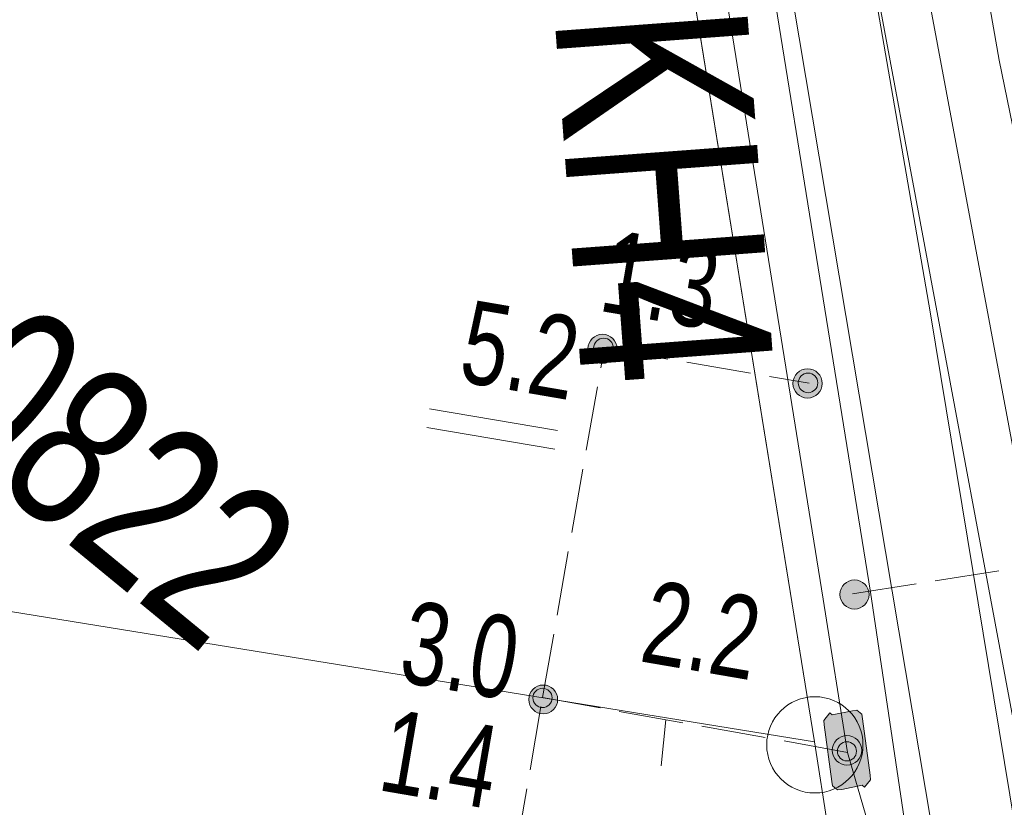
# Model space of a CAD drawing. Header units: metres. Extents: x -740 to 758, y -633 to 854.
# Tile 93 of 256: x -557.72 to -551.35, y 96.22 to 101.3. Entities that reach past the tile are written whole.
import ezdxf

# ---------------------------------------------------------------- set-up
doc = ezdxf.new("R2010")
doc.units = ezdxf.units.M
doc.header["$MEASUREMENT"] = 0
doc.linetypes.add('416_125', pattern=[0.5408, 0.416, -0.1248])
for name, color, linetype in [('Gas.LOVION', 7, 'Continuous'), ('Grundkarte.LOVION', 7, 'Continuous'), ('Strom.LOVION', 7, 'Continuous'), ('StromBemass.LOVION', 7, 'Continuous'), ('Wasser.LOVION', 7, 'Continuous')]:
    doc.layers.add(name, color=color, linetype=linetype)
doc.styles.add('ERSTELLTER_STIL_1', font='arial.ttf')

msp = doc.modelspace()

# ---------------------------------------------------------------- hatches: boundary and pattern name
at = {"layer": 'Strom.LOVION', "linetype": 'Continuous', "lineweight": 13}
msp.add_hatch(color=7, dxfattribs=at).paths.add_polyline_path([(-552.5184, 96.75), (-552.468, 96.3854), (-552.4651, 96.3562), (-552.433, 96.3297), (-552.4037, 96.3326), (-552.2734, 96.3601), (-552.2573, 96.3469), (-552.2177, 96.3951), (-552.2205, 96.4244), (-552.271, 96.7889), (-552.2738, 96.8182), (-552.306, 96.8446), (-552.3352, 96.8418), (-552.4656, 96.8142), (-552.4816, 96.8274), (-552.5212, 96.7792)])
at = {"layer": 'StromBemass.LOVION', "linetype": 'Continuous', "lineweight": 13}
for points in [[(-553.8783, 99.1192), (-553.8714, 99.1288), (-553.8658, 99.1392), (-553.8615, 99.1501), (-553.8586, 99.1616), (-553.8571, 99.1733), (-553.8572, 99.1851), (-553.8587, 99.1968), (-553.8617, 99.2082), (-553.866, 99.2191), (-553.8718, 99.2294), (-553.8787, 99.239), (-553.8868, 99.2475), (-553.8959, 99.255), (-553.9059, 99.2613), (-553.9166, 99.2663), (-553.9278, 99.2699), (-553.9394, 99.2721), (-553.9512, 99.2728), (-553.963, 99.272), (-553.9745, 99.2698), (-553.9857, 99.2661), (-553.9964, 99.261), (-554.0063, 99.2547), (-554.0154, 99.2471), (-554.0234, 99.2385), (-554.0303, 99.2289), (-554.036, 99.2186), (-554.0403, 99.2076), (-554.0432, 99.1962), (-554.0446, 99.1845), (-554.0446, 99.1727), (-554.0431, 99.161), (-554.0401, 99.1496), (-554.0357, 99.1386), (-554.03, 99.1283), (-554.023, 99.1188), (-554.0149, 99.1102), (-554.0058, 99.1027), (-553.9959, 99.0964), (-553.9852, 99.0914), (-553.9739, 99.0878), (-553.9624, 99.0857), (-553.9506, 99.085), (-553.9388, 99.0857), (-553.9272, 99.088), (-553.916, 99.0917), (-553.9054, 99.0967), (-553.8954, 99.1031), (-553.8864, 99.1106)], [(-553.8945, 99.1431), (-553.8898, 99.1496), (-553.886, 99.1567), (-553.883, 99.1642), (-553.8811, 99.1719), (-553.8801, 99.1799), (-553.8801, 99.1879), (-553.8811, 99.1959), (-553.8832, 99.2037), (-553.8861, 99.2111), (-553.89, 99.2182), (-553.8948, 99.2246), (-553.9003, 99.2305), (-553.9065, 99.2356), (-553.9133, 99.2398), (-553.9206, 99.2432), (-553.9282, 99.2457), (-553.9361, 99.2472), (-553.9441, 99.2477), (-553.9521, 99.2471), (-553.96, 99.2456), (-553.9676, 99.2431), (-553.9749, 99.2396), (-553.9816, 99.2353), (-553.9878, 99.2302), (-553.9933, 99.2243), (-553.998, 99.2178), (-554.0018, 99.2108), (-554.0048, 99.2033), (-554.0067, 99.1955), (-554.0077, 99.1875), (-554.0077, 99.1795), (-554.0067, 99.1715), (-554.0046, 99.1638), (-554.0017, 99.1563), (-553.9978, 99.1493), (-553.993, 99.1428), (-553.9875, 99.137), (-553.9813, 99.1319), (-553.9745, 99.1276), (-553.9672, 99.1242), (-553.9596, 99.1218), (-553.9517, 99.1203), (-553.9437, 99.1198), (-553.9357, 99.1203), (-553.9278, 99.1219), (-553.9202, 99.1244), (-553.9129, 99.1278), (-553.9062, 99.1321), (-553.9, 99.1373)], [(-553.8945, 99.1431), (-553.8898, 99.1496), (-553.886, 99.1567), (-553.883, 99.1642), (-553.8811, 99.1719), (-553.8801, 99.1799), (-553.8801, 99.1879), (-553.8811, 99.1959), (-553.8832, 99.2037), (-553.8861, 99.2111), (-553.89, 99.2182), (-553.8948, 99.2246), (-553.9003, 99.2305), (-553.9065, 99.2356), (-553.9133, 99.2398), (-553.9206, 99.2432), (-553.9282, 99.2457), (-553.9361, 99.2472), (-553.9441, 99.2477), (-553.9521, 99.2471), (-553.96, 99.2456), (-553.9676, 99.2431), (-553.9749, 99.2396), (-553.9816, 99.2353), (-553.9878, 99.2302), (-553.9933, 99.2243), (-553.998, 99.2178), (-554.0018, 99.2108), (-554.0048, 99.2033), (-554.0067, 99.1955), (-554.0077, 99.1875), (-554.0077, 99.1795), (-554.0067, 99.1715), (-554.0046, 99.1638), (-554.0017, 99.1563), (-553.9978, 99.1493), (-553.993, 99.1428), (-553.9875, 99.137), (-553.9813, 99.1319), (-553.9745, 99.1276), (-553.9672, 99.1242), (-553.9596, 99.1218), (-553.9517, 99.1203), (-553.9437, 99.1198), (-553.9357, 99.1203), (-553.9278, 99.1219), (-553.9202, 99.1244), (-553.9129, 99.1278), (-553.9062, 99.1321), (-553.9, 99.1373)], [(-552.5525, 98.8955), (-552.5455, 98.9051), (-552.5399, 98.9155), (-552.5355, 98.9265), (-552.5326, 98.938), (-552.5312, 98.9498), (-552.5312, 98.9616), (-552.5327, 98.9734), (-552.5357, 98.9848), (-552.5401, 98.9958), (-552.5459, 99.0062), (-552.5529, 99.0158), (-552.561, 99.0244), (-552.5702, 99.0319), (-552.5802, 99.0382), (-552.5909, 99.0432), (-552.6022, 99.0468), (-552.6138, 99.049), (-552.6257, 99.0497), (-552.6375, 99.049), (-552.6491, 99.0467), (-552.6604, 99.043), (-552.6711, 99.0379), (-552.6811, 99.0315), (-552.6902, 99.024), (-552.6983, 99.0153), (-552.7052, 99.0057), (-552.7109, 98.9953), (-552.7152, 98.9843), (-552.7181, 98.9728), (-552.7196, 98.961), (-552.7195, 98.9492), (-552.718, 98.9374), (-552.715, 98.9259), (-552.7106, 98.9149), (-552.7049, 98.9046), (-552.6979, 98.895), (-552.6897, 98.8864), (-552.6806, 98.8789), (-552.6706, 98.8726), (-552.6598, 98.8675), (-552.6485, 98.8639), (-552.6369, 98.8617), (-552.6251, 98.861), (-552.6132, 98.8618), (-552.6016, 98.8641), (-552.5904, 98.8678), (-552.5796, 98.8728), (-552.5697, 98.8792), (-552.5606, 98.8868)], [(-552.5734, 98.9187), (-552.5687, 98.9252), (-552.5649, 98.9322), (-552.562, 98.9396), (-552.56, 98.9473), (-552.5591, 98.9552), (-552.5591, 98.9631), (-552.5601, 98.971), (-552.5621, 98.9787), (-552.5651, 98.9861), (-552.5689, 98.9931), (-552.5736, 98.9995), (-552.5791, 99.0053), (-552.5852, 99.0103), (-552.592, 99.0146), (-552.5992, 99.0179), (-552.6067, 99.0204), (-552.6146, 99.0218), (-552.6225, 99.0223), (-552.6304, 99.0218), (-552.6382, 99.0203), (-552.6458, 99.0178), (-552.653, 99.0144), (-552.6597, 99.0101), (-552.6658, 99.005), (-552.6712, 98.9992), (-552.6759, 98.9927), (-552.6797, 98.9857), (-552.6826, 98.9783), (-552.6845, 98.9706), (-552.6855, 98.9627), (-552.6855, 98.9548), (-552.6845, 98.9469), (-552.6825, 98.9392), (-552.6795, 98.9318), (-552.6757, 98.9249), (-552.671, 98.9184), (-552.6655, 98.9127), (-552.6594, 98.9076), (-552.6526, 98.9034), (-552.6454, 98.9), (-552.6378, 98.8976), (-552.63, 98.8961), (-552.6221, 98.8956), (-552.6142, 98.8962), (-552.6063, 98.8977), (-552.5988, 98.9001), (-552.5916, 98.9036), (-552.5849, 98.9078), (-552.5788, 98.9129)], [(-552.2493, 97.5327), (-552.2424, 97.5423), (-552.2367, 97.5527), (-552.2324, 97.5637), (-552.2295, 97.5751), (-552.2281, 97.5869), (-552.2281, 97.5987), (-552.2296, 97.6104), (-552.2326, 97.6219), (-552.237, 97.6329), (-552.2427, 97.6432), (-552.2497, 97.6528), (-552.2578, 97.6614), (-552.267, 97.6689), (-552.277, 97.6752), (-552.2877, 97.6802), (-552.299, 97.6838), (-552.3106, 97.686), (-552.3224, 97.6867), (-552.3342, 97.6859), (-552.3458, 97.6837), (-552.357, 97.68), (-552.3677, 97.6749), (-552.3777, 97.6685), (-552.3868, 97.661), (-552.3949, 97.6523), (-552.4018, 97.6427), (-552.4075, 97.6323), (-552.4118, 97.6213), (-552.4147, 97.6098), (-552.4161, 97.5981), (-552.4161, 97.5863), (-552.4146, 97.5745), (-552.4116, 97.5631), (-552.4072, 97.5521), (-552.4015, 97.5418), (-552.3945, 97.5322), (-552.3864, 97.5236), (-552.3772, 97.5161), (-552.3672, 97.5098), (-552.3565, 97.5048), (-552.3452, 97.5012), (-552.3336, 97.499), (-552.3218, 97.4983), (-552.31, 97.4991), (-552.2984, 97.5013), (-552.2871, 97.505), (-552.2764, 97.5101), (-552.2665, 97.5165), (-552.2574, 97.524)], [(-554.2617, 96.8553), (-554.2549, 96.8648), (-554.2493, 96.875), (-554.245, 96.8859), (-554.2422, 96.8973), (-554.2407, 96.9089), (-554.2408, 96.9206), (-554.2423, 96.9322), (-554.2452, 96.9435), (-554.2496, 96.9543), (-554.2552, 96.9646), (-554.2621, 96.974), (-554.2702, 96.9825), (-554.2792, 96.9899), (-554.2891, 96.9961), (-554.2997, 97.0011), (-554.3108, 97.0047), (-554.3223, 97.0068), (-554.334, 97.0075), (-554.3456, 97.0068), (-554.3571, 97.0045), (-554.3682, 97.0009), (-554.3788, 96.9959), (-554.3886, 96.9896), (-554.3976, 96.9821), (-554.4056, 96.9735), (-554.4124, 96.9641), (-554.418, 96.9538), (-554.4223, 96.9429), (-554.4252, 96.9316), (-554.4266, 96.92), (-554.4266, 96.9083), (-554.4251, 96.8967), (-554.4221, 96.8854), (-554.4178, 96.8745), (-554.4121, 96.8643), (-554.4052, 96.8548), (-554.3972, 96.8463), (-554.3882, 96.8389), (-554.3783, 96.8327), (-554.3677, 96.8277), (-554.3565, 96.8242), (-554.345, 96.822), (-554.3334, 96.8213), (-554.3217, 96.8221), (-554.3102, 96.8243), (-554.2991, 96.828), (-554.2886, 96.833), (-554.2787, 96.8393), (-554.2697, 96.8468)], [(-554.2902, 96.8848), (-554.2857, 96.8911), (-554.2819, 96.898), (-554.2791, 96.9053), (-554.2771, 96.9129), (-554.2762, 96.9206), (-554.2762, 96.9284), (-554.2772, 96.9362), (-554.2792, 96.9438), (-554.2821, 96.951), (-554.2859, 96.9579), (-554.2905, 96.9642), (-554.2959, 96.9698), (-554.3019, 96.9748), (-554.3085, 96.979), (-554.3156, 96.9823), (-554.3231, 96.9847), (-554.3307, 96.9861), (-554.3385, 96.9866), (-554.3463, 96.9861), (-554.354, 96.9846), (-554.3614, 96.9821), (-554.3685, 96.9788), (-554.3751, 96.9746), (-554.3811, 96.9696), (-554.3864, 96.9639), (-554.391, 96.9575), (-554.3948, 96.9506), (-554.3976, 96.9434), (-554.3995, 96.9358), (-554.4005, 96.928), (-554.4005, 96.9202), (-554.3995, 96.9125), (-554.3975, 96.9049), (-554.3946, 96.8976), (-554.3908, 96.8908), (-554.3862, 96.8845), (-554.3808, 96.8788), (-554.3748, 96.8738), (-554.3682, 96.8697), (-554.3611, 96.8664), (-554.3536, 96.864), (-554.3459, 96.8625), (-554.3381, 96.8621), (-554.3303, 96.8626), (-554.3227, 96.8641), (-554.3152, 96.8665), (-554.3082, 96.8699), (-554.3016, 96.8741), (-554.2956, 96.8791)], [(-554.2902, 96.8848), (-554.2857, 96.8911), (-554.2819, 96.898), (-554.2791, 96.9053), (-554.2771, 96.9129), (-554.2762, 96.9206), (-554.2762, 96.9284), (-554.2772, 96.9362), (-554.2792, 96.9438), (-554.2821, 96.951), (-554.2859, 96.9579), (-554.2905, 96.9642), (-554.2959, 96.9698), (-554.3019, 96.9748), (-554.3085, 96.979), (-554.3156, 96.9823), (-554.3231, 96.9847), (-554.3307, 96.9861), (-554.3385, 96.9866), (-554.3463, 96.9861), (-554.354, 96.9846), (-554.3614, 96.9821), (-554.3685, 96.9788), (-554.3751, 96.9746), (-554.3811, 96.9696), (-554.3864, 96.9639), (-554.391, 96.9575), (-554.3948, 96.9506), (-554.3976, 96.9434), (-554.3995, 96.9358), (-554.4005, 96.928), (-554.4005, 96.9202), (-554.3995, 96.9125), (-554.3975, 96.9049), (-554.3946, 96.8976), (-554.3908, 96.8908), (-554.3862, 96.8845), (-554.3808, 96.8788), (-554.3748, 96.8738), (-554.3682, 96.8697), (-554.3611, 96.8664), (-554.3536, 96.864), (-554.3459, 96.8625), (-554.3381, 96.8621), (-554.3303, 96.8626), (-554.3227, 96.8641), (-554.3152, 96.8665), (-554.3082, 96.8699), (-554.3016, 96.8741), (-554.2956, 96.8791)], [(-552.297, 96.5254), (-552.2901, 96.5351), (-552.2843, 96.5456), (-552.28, 96.5567), (-552.277, 96.5683), (-552.2756, 96.5802), (-552.2756, 96.5921), (-552.2771, 96.604), (-552.2802, 96.6155), (-552.2846, 96.6266), (-552.2904, 96.6371), (-552.2974, 96.6467), (-552.3056, 96.6554), (-552.3149, 96.663), (-552.325, 96.6694), (-552.3358, 96.6744), (-552.3472, 96.6781), (-552.3589, 96.6803), (-552.3709, 96.681), (-552.3828, 96.6802), (-552.3945, 96.6779), (-552.4059, 96.6742), (-552.4167, 96.6691), (-552.4268, 96.6627), (-552.4359, 96.655), (-552.4441, 96.6463), (-552.4511, 96.6366), (-552.4568, 96.6261), (-552.4612, 96.615), (-552.4641, 96.6034), (-552.4656, 96.5915), (-552.4655, 96.5796), (-552.464, 96.5677), (-552.461, 96.5561), (-552.4565, 96.545), (-552.4508, 96.5346), (-552.4437, 96.5249), (-552.4355, 96.5163), (-552.4263, 96.5087), (-552.4161, 96.5023), (-552.4053, 96.4972), (-552.3939, 96.4936), (-552.3822, 96.4914), (-552.3703, 96.4907), (-552.3583, 96.4915), (-552.3466, 96.4937), (-552.3352, 96.4975), (-552.3245, 96.5026), (-552.3144, 96.509), (-552.3052, 96.5167)], [(-552.3234, 96.5402), (-552.3188, 96.5464), (-552.3151, 96.5532), (-552.3123, 96.5605), (-552.3104, 96.568), (-552.3094, 96.5757), (-552.3095, 96.5834), (-552.3105, 96.5911), (-552.3124, 96.5986), (-552.3153, 96.6058), (-552.319, 96.6126), (-552.3236, 96.6189), (-552.329, 96.6245), (-552.3349, 96.6294), (-552.3415, 96.6335), (-552.3485, 96.6368), (-552.3559, 96.6392), (-552.3635, 96.6406), (-552.3713, 96.6411), (-552.379, 96.6406), (-552.3866, 96.6391), (-552.394, 96.6367), (-552.401, 96.6334), (-552.4075, 96.6292), (-552.4135, 96.6242), (-552.4188, 96.6185), (-552.4233, 96.6123), (-552.427, 96.6055), (-552.4298, 96.5982), (-552.4317, 96.5907), (-552.4327, 96.583), (-552.4327, 96.5753), (-552.4317, 96.5676), (-552.4297, 96.5601), (-552.4268, 96.5529), (-552.4231, 96.5461), (-552.4185, 96.5398), (-552.4132, 96.5342), (-552.4072, 96.5293), (-552.4006, 96.5252), (-552.3936, 96.5219), (-552.3862, 96.5195), (-552.3786, 96.5181), (-552.3709, 96.5176), (-552.3631, 96.5181), (-552.3555, 96.5196), (-552.3482, 96.522), (-552.3412, 96.5253), (-552.3346, 96.5295), (-552.3287, 96.5345)]]:
    msp.add_hatch(color=7, dxfattribs=at).paths.add_polyline_path(points)

# ---------------------------------------------------------------- linework, layer by layer
at = {"layer": 'Gas.LOVION', "color": 1, "linetype": 'Continuous', "lineweight": 18}
msp.add_lwpolyline([(-545.5699, 57.5732), (-547.1647, 67.6879), (-548.998, 79.1833), (-550.1029, 85.7992), (-551.6354, 94.9743), (-552.9066, 102.5345), (-553.623, 106.8387), (-555.3636, 117.2348), (-557.3036, 128.764), (-559.2854, 140.57), (-561.2312, 152.1578), (-561.697, 163.8755), (-560.493, 175.5939), (-559.3417, 179.3861)], dxfattribs=at)
at = {"layer": 'Grundkarte.LOVION', "color": 8, "linetype": 'Continuous', "lineweight": 18}
for points in [[(-672.8576, 116.1214), (-698.0364, 130.2996), (-688.0415, 147.1779), (-663.0963, 187.6848), (-643.9967, 216.0343), (-640.6323, 213.9692), (-631.8546, 208.532), (-562.2758, 165.5627), (-562.3994, 162.595), (-562.1016, 155.6194), (-561.2804, 148.4289), (-559.7216, 138.5323), (-557.9666, 128.7436), (-556.2643, 118.8905), (-553.7048, 103.5944), (-552.5816, 96.6403), (-671.9886, 115.9995)], [(-672.8576, 116.1214), (-671.9886, 115.9995), (-552.5816, 96.6403), (-551.7472, 91.4314), (-674.519, 111.3482), (-700.6011, 125.9997), (-698.0364, 130.2996)]]:
    msp.add_lwpolyline(points, close=True, dxfattribs=at)
at = {"layer": 'Grundkarte.LOVION', "color": 253, "linetype": 'Continuous', "lineweight": 18}
msp.add_lwpolyline([(-631.8546, 208.532), (-562.2758, 165.5627), (-562.3994, 162.595), (-562.1016, 155.6194), (-561.2804, 148.4289), (-559.7216, 138.5323), (-557.9666, 128.7436), (-556.2643, 118.8905), (-553.7048, 103.5944), (-552.5816, 96.6403), (-551.7472, 91.4314), (-551.3139, 88.8137), (-548.8644, 74.0388), (-546.4999, 59.2261), (-546.1274, 56.9276)], dxfattribs=at)
at = {"layer": 'Grundkarte.LOVION', "color": 8, "linetype": 'Continuous', "lineweight": 18}
for points in [[(-546.1274, 56.9276), (-546.4999, 59.2261), (-548.8644, 74.0388), (-551.3139, 88.8137), (-551.7472, 91.4314), (-552.5816, 96.6403), (-553.7048, 103.5944), (-556.2643, 118.8905), (-557.9666, 128.7436), (-559.7216, 138.5323), (-561.2804, 148.4289), (-562.1016, 155.6194), (-562.3994, 162.595), (-562.2758, 165.5627), (-562.1059, 169.5693), (-561.495, 174.5058), (-560.4042, 179.3709), (-560.1744, 180.0436), (-560.4042, 179.3709), (-561.495, 174.5058), (-562.1059, 169.5693), (-562.2758, 165.5627), (-631.8546, 208.532)], [(-546.1274, 56.9276), (-546.4999, 59.2261), (-548.8644, 74.0388), (-551.3139, 88.8137), (-551.7472, 91.4314), (-552.5816, 96.6403), (-553.7048, 103.5944), (-556.2643, 118.8905), (-557.9666, 128.7436), (-559.7216, 138.5323), (-561.2804, 148.4289), (-562.1016, 155.6194), (-562.3994, 162.595), (-562.2758, 165.5627), (-562.1059, 169.5693), (-561.495, 174.5058), (-560.4042, 179.3709), (-560.1744, 180.0436)], [(-671.9886, 115.9995), (-552.5816, 96.6403), (-551.7472, 91.4314)], [(-551.5859, 102.176), (-551.3864, 101.0428), (-551.1605, 99.9418), (-550.9932, 98.835), (-550.7938, 97.7018), (-550.5164, 96.0738), (-550.3455, 95.2334), (-549.9294, 92.7914), (-549.7586, 91.9509), (-549.6199, 91.1369), (-549.5076, 90.2908), (-549.2302, 88.6628), (-549.0594, 87.8224), (-548.9092, 86.8913), (-548.7534, 85.9016), (-548.6032, 84.9705), (-548.4209, 84.013), (-548.2972, 83.0497), (-548.1149, 82.0922), (-547.9912, 81.129), (-547.841, 80.1978), (-547.6852, 79.2082), (-547.535, 78.2771)], [(-553.5712, 96.4845), (-553.5413, 96.7829)]]:
    msp.add_lwpolyline(points, dxfattribs=at)
at = {"layer": 'Grundkarte.LOVION', "color": 9, "linetype": 'Continuous', "lineweight": 18}
msp.add_circle((-552.5782, 96.6211), 0.311, dxfattribs=at)
at = {"layer": 'Strom.LOVION', "color": 150, "linetype": 'Continuous', "lineweight": 18}
for points in [[(-549.2242, 87.3925), (-549.2328, 87.4803), (-551.9607, 102.0802), (-554.9912, 120.8327), (-558.3092, 139.9561), (-558.9274, 144.3142), (-560.4381, 155.383), (-560.694, 164.8011), (-560.2284, 171.5263), (-558.7311, 178.8843)], [(-549.5273, 87.3185), (-552.2553, 101.9184), (-552.4386, 103.0384), (-555.3, 120.8173), (-558.6151, 139.9114), (-558.9605, 140.5722), (-559.1186, 141.8867)]]:
    msp.add_lwpolyline(points, dxfattribs=at)
at = {"layer": 'Strom.LOVION', "color": 1, "linetype": 'Continuous', "lineweight": 18}
msp.add_lwpolyline([(-554.733, 94.6123), (-554.221, 94.5146), (-553.5626, 94.4312), (-551.6704, 95.03), (-551.6084, 95.302), (-551.7116, 95.6023), (-552.2344, 96.1127), (-552.368, 96.5725), (-552.5239, 97.5622), (-556.6226, 123.0081), (-559.2303, 138.3439)], dxfattribs=at)
at = {"layer": 'Strom.LOVION', "color": 94, "linetype": 'Continuous', "lineweight": 18}
msp.add_lwpolyline([(-556.2994, 122.8771), (-552.2179, 97.6069), (-551.5258, 92.9456), (-550.646, 87.7264), (-549.902, 86.011), (-549.5363, 83.9335), (-549.7227, 82.3636), (-547.7981, 71.1432), (-545.5831, 57.5571)], dxfattribs=at)
at = {"layer": 'Strom.LOVION', "color": 7, "linetype": 'Continuous', "lineweight": 13}
msp.add_lwpolyline([(-552.5184, 96.75), (-552.5212, 96.7792), (-552.4816, 96.8274), (-552.4656, 96.8142), (-552.3352, 96.8418), (-552.306, 96.8446), (-552.2738, 96.8182), (-552.271, 96.7889), (-552.2205, 96.4244), (-552.2177, 96.3951), (-552.2573, 96.3469), (-552.2734, 96.3601), (-552.4037, 96.3326), (-552.433, 96.3297), (-552.4651, 96.3562), (-552.468, 96.3854)], close=True, dxfattribs=at)
at = {"layer": 'StromBemass.LOVION', "color": 7, "linetype": '416_125', "lineweight": 13}
for points in [[(-551.8793, 93.2362), (-551.8304, 93.4922), (-553.6196, 93.8049), (-554.8221, 94.0125), (-554.7611, 94.447), (-554.6174, 95.2443), (-554.6025, 95.3935), (-554.3386, 96.9267), (-553.9384, 99.1825), (-552.616, 98.9571)], [(-552.335, 97.5954), (-550.8506, 97.8293)], [(-552.368, 96.5725), (-554.3386, 96.9267)]]:
    msp.add_lwpolyline(points, dxfattribs=at)
at = {"layer": 'StromBemass.LOVION', "color": 7, "linetype": 'Continuous', "lineweight": 13}
for points in [[(-555.0677, 98.7913), (-554.2411, 98.6504)], [(-555.0855, 98.6713), (-554.2589, 98.5305)]]:
    msp.add_lwpolyline(points, dxfattribs=at)
for centre, radius in [((-553.9509, 99.1789), 0.0939), ((-553.9439, 99.1837), 0.0639), ((-553.9439, 99.1837), 0.0639), ((-552.6254, 98.9554), 0.0944), ((-552.6223, 98.959), 0.0633), ((-552.3221, 97.5925), 0.0942), ((-554.3337, 96.9144), 0.0931), ((-554.3383, 96.9243), 0.0623), ((-554.3383, 96.9243), 0.0623), ((-552.3706, 96.5858), 0.0952), ((-552.3711, 96.5793), 0.0617)]:
    msp.add_circle(centre, radius, dxfattribs=at)
at = {"layer": 'Wasser.LOVION', "color": 150, "linetype": 'Continuous', "lineweight": 18}
msp.add_lwpolyline([(-547.8583, 75.6889), (-548.5111, 79.6447), (-549.177, 83.5844), (-549.5988, 86.0849), (-549.8459, 87.5534), (-550.4986, 91.5091), (-551.1807, 95.4621), (-551.8334, 99.4178), (-552.3435, 102.3679), (-552.4994, 103.3576), (-553.1814, 107.3105), (-553.8342, 111.2663), (-554.4709, 115.2088), (-555.7707, 123.0618), (-556.3913, 126.9912), (-557.0412, 130.9177), (-557.6779, 134.8603), (-558.3278, 138.7868), (-558.9645, 142.7294), (-560.2643, 150.5824)], dxfattribs=at)

# ---------------------------------------------------------------- texts
at = {"layer": 'Gas.LOVION', "color": 7, "linetype": 'Continuous', "lineweight": 13, "insert": (-554.2615, 101.3334), "char_height": 1.244915, "attachment_point": 7, "rotation": 274.24445, "style": 'ERSTELLTER_STIL_1'}
msp.add_mtext('{\\A1;\\W0.71562x;KH4}', dxfattribs=at)
at = {"layer": 'Strom.LOVION', "color": 7, "linetype": 'Continuous', "lineweight": 13, "insert": (-558.3648, 98.688), "char_height": 1.067091, "attachment_point": 7, "rotation": 320.58413, "style": 'ERSTELLTER_STIL_1'}
msp.add_mtext('{\\A1;\\W0.71558x;0822}', dxfattribs=at)
at = {"layer": 'StromBemass.LOVION', "color": 7, "linetype": 'Continuous', "lineweight": 13, "attachment_point": 7, "style": 'ERSTELLTER_STIL_1'}
for s, insert, char_height, rotation in [('{\\A1;\\W0.71558x;1.3}', (-553.9863, 99.4192), 0.533545, 350.2686), ('{\\A1;\\W0.71557x;5.2}', (-554.8933, 98.9644), 0.533551, 350.26907), ('{\\A1;\\W0.71558x;2.2}', (-553.7202, 97.1626), 0.533545, 350.2686), ('{\\A1;\\W0.71558x;3.0}', (-555.281, 97.0255), 0.533544, 350.26895), ('{\\A1;\\W0.71557x;1.4}', (-555.4127, 96.3311), 0.53355, 350.26547)]:
    msp.add_mtext(s, dxfattribs=dict(at, insert=insert, char_height=char_height, rotation=rotation))

doc.saveas('drawing.dxf')
